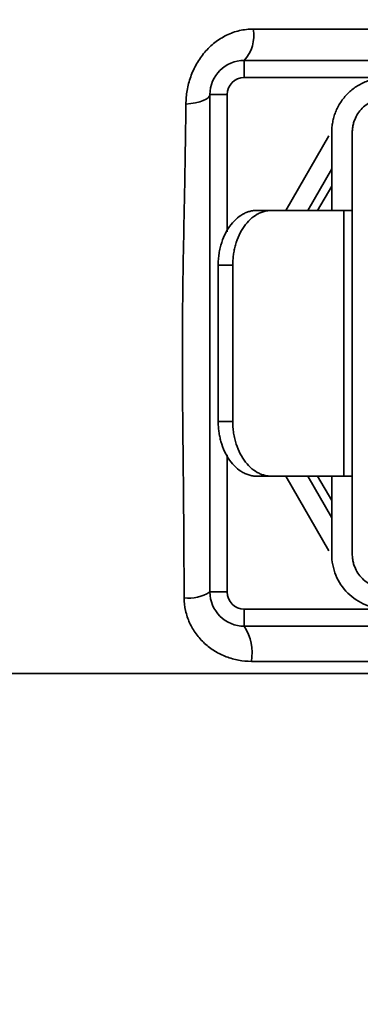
# Model space of a CAD drawing. Header units: millimetres. Extents: x 0 to 134, y 6 to 183.
# Tile 5 of 13: x 122.71 to 124.03, y 74.69 to 78.51. Entities that reach past the tile are written whole.
import ezdxf

# ---------------------------------------------------------------- set-up
doc = ezdxf.new("R2010")
doc.units = ezdxf.units.MM
doc.layers.add('SLD-0', color=179, linetype='Continuous')
doc.layers.add('标注层', color=7, linetype='Continuous')
doc.styles.add('SLDTEXTSTYLE1', font='GOTHIC.TTF', dxfattribs={"width": 0.79431})
doc.styles.add('SLDTEXTSTYLE2', font='GOTHIC.TTF', dxfattribs={"width": 0.913})
doc.dimstyles.new('SLDDIMSTYLE0', dxfattribs={"dimtxt": 2.5, "dimasz": 3.5, "dimexe": 0, "dimexo": 0.0625, "dimtad": 2, "dimlfac": 15, "dimrnd": 1e-09, "dimzin": 12, "dimdsep": 46, "dimtxsty": 'SLDTEXTSTYLE1', "dimblk1": 'NONE', "dimblk2": 'NONE', "dimsah": 1, "dimcen": 0.09, "dimadec": 0, "dimazin": 3, "dimtfac": 1, "dimtofl": 0, "dimtmove": 0, "dimatfit": 3, "dimldrblk": 'NONE', "dimfxl": 0, "dimfrac": 2, "dimtolj": 1, "dimtzin": 12, "dimarcsym": 0})

# ---------------------------------------------------------------- blocks, each defined once
blk = doc.blocks.new('_D_1')
at = {"layer": '标注层'}
for p, q in [((112.8029, 88.6482), (112.8029, 68.8888)), ((124.9129, 76.5715), (124.9129, 68.8888)), ((112.8029, 69.3888), (124.9129, 69.3888))]:
    blk.add_line(p, q, dxfattribs=at)
for points in [[(112.8029, 69.3888), (114.8029, 69.1388), (114.8029, 69.6388)], [(124.9129, 69.3888), (122.9129, 69.6388), (122.9129, 69.1388)]]:
    blk.add_solid(points, dxfattribs=at)
at = {"layer": '标注层', "insert": (114.5506, 72.6115), "char_height": 2.5, "attachment_point": 1, "style": 'SLDTEXTSTYLE2'}
blk.add_mtext('181.65', dxfattribs=at)
blk = doc.blocks.new('_NONE')

msp = doc.modelspace()

# ---------------------------------------------------------------- linework, layer by layer
at = {"layer": 'SLD-0', "color": 179, "linetype": 'Continuous', "lineweight": 35}
for p, q in [((123.61449, 78.4765), (126.21134, 78.4765)), ((123.57959, 78.28816), (123.57959, 78.35483)), ((123.57959, 78.35483), (124.49936, 78.35483)), ((123.42042, 78.19856), (123.43151, 78.20377)), ((123.43151, 78.20377), (123.43963, 78.20943)), ((123.43963, 78.20943), (123.44459, 78.21539)), ((123.44459, 78.21539), (123.44625, 78.22149)), ((123.51292, 78.22149), (123.44625, 78.22149)), ((123.44625, 76.28816), (123.44625, 78.22149)), ((123.35294, 78.18452), (123.37248, 78.18681)), ((123.37248, 78.18681), (123.39053, 78.18997)), ((123.39053, 78.18997), (123.40665, 78.19392)), ((123.40665, 78.19392), (123.42042, 78.19856)), ((123.74164, 77.77149), (123.90907, 78.06149)), ((123.91959, 78.07483), (123.91959, 77.77149)), ((123.99957, 77.77149), (123.99959, 78.07483)), ((123.82632, 77.77149), (123.91959, 77.93304)), ((123.68584, 77.77149), (123.62927, 77.77149)), ((123.96639, 77.77149), (123.68584, 77.77149)), ((123.96639, 77.77149), (123.96639, 76.73816)), ((123.99959, 77.77149), (123.99959, 76.73816)), ((123.47842, 77.55816), (123.53499, 77.55816)), ((123.47842, 76.95149), (123.47842, 77.55816)), ((123.53499, 77.55816), (123.53499, 76.95149)), ((123.47842, 76.95149), (123.53499, 76.95149)), ((123.62927, 76.73816), (123.68584, 76.73816)), ((123.68584, 76.73816), (123.96639, 76.73816)), ((123.90907, 76.44816), (123.74164, 76.73816)), ((123.91959, 76.57661), (123.82632, 76.73816)), ((123.91959, 76.73816), (123.91959, 76.43483)), ((123.99959, 76.43483), (123.99957, 76.73816)), ((123.51292, 76.28816), (123.44625, 76.28816)), ((123.57959, 76.15483), (123.57959, 76.22149)), ((124.50167, 76.15483), (123.57959, 76.15483)), ((126.21848, 76.0183), (123.60736, 76.0183)), ((124.91292, 75.97149), (118.64625, 75.97149))]:
    msp.add_line(p, q, dxfattribs=at)
at = {"layer": 'SLD-0', "color": 8, "linetype": 'Continuous', "lineweight": 35}
for p, q in [((124.13292, 78.28816), (123.57959, 78.28816)), ((123.51292, 78.22149), (123.51292, 77.68852)), ((123.86481, 77.77149), (123.91959, 77.86638)), ((123.51292, 76.82114), (123.51292, 76.28816)), ((123.91959, 76.64328), (123.86481, 76.73816)), ((123.57959, 76.22149), (124.13292, 76.22149))]:
    msp.add_line(p, q, dxfattribs=at)
at = {"layer": 'SLD-0', "color": 179, "linetype": 'Continuous', "lineweight": 35}
for centre, radius, start, end in [((123.47529, 78.45059), 0.14159, 317.44014, 10.54139), ((123.57959, 78.22149), 0.13333, 89.99999, 179.99996), ((123.57959, 78.22149), 0.06667, 90, 180), ((123.36541, 76.41345), 0.14911, 262.48477, 302.83227), ((123.57959, 76.28816), 0.13333, 180, 270.00001), ((123.57959, 76.28816), 0.06667, 180, 270), ((123.42162, 76.0516), 0.1887, 349.83447, 33.162)]:
    msp.add_arc(centre, radius, start, end, dxfattribs=at)
for points, knots in [([(123.35294, 78.18452), (123.35312, 78.2023), (123.35471, 78.22014), (123.36088, 78.2559), (123.36548, 78.27371), (123.37761, 78.30815), (123.38523, 78.32504), (123.40352, 78.35722), (123.41399, 78.37223), (123.43765, 78.40001), (123.45105, 78.41292), (123.47963, 78.43523), (123.49484, 78.44474), (123.52721, 78.46039), (123.54438, 78.46646), (123.57894, 78.47445), (123.59654, 78.4765), (123.61449, 78.4765)], [0, 0, 0, 0, 0.125, 0.125, 0.25, 0.25, 0.375, 0.375, 0.5, 0.5, 0.625, 0.625, 0.75, 0.75, 0.875, 0.875, 1, 1, 1, 1]), ([(124.13292, 78.28816), (124.12906, 78.2881), (124.12137, 78.28798), (124.1099, 78.28703), (124.09855, 78.28551), (124.08731, 78.28336), (124.0762, 78.28061), (124.0652, 78.27724), (124.04436, 78.26962), (124.01492, 78.25446), (123.98106, 78.2267), (123.95329, 78.19283), (123.93681, 78.16083), (123.92772, 78.13442), (123.92304, 78.11489), (123.92012, 78.09498), (123.91977, 78.08157), (123.91959, 78.07483)], [0, 0, 0, 0, 0.0345769, 0.0688992, 0.103066, 0.1371778, 0.1713356, 0.2056399, 0.2401901, 0.370056, 0.5000287, 0.6298947, 0.7598673, 0.8201108, 0.8798543, 0.9396378, 1, 1, 1, 1]), ([(123.99959, 78.07483), (123.99964, 78.07764), (123.99974, 78.08324), (124.00055, 78.09159), (124.00184, 78.09984), (124.00367, 78.10798), (124.00601, 78.11603), (124.01099, 78.12981), (124.02065, 78.14857), (124.03799, 78.16974), (124.05917, 78.18709), (124.0804, 78.19805), (124.09965, 78.20431), (124.11615, 78.20756), (124.12731, 78.20796), (124.13292, 78.20816)], [0, 0, 0, 0, 0.0403222, 0.0803171, 0.1201425, 0.159958, 0.1999236, 0.2401972, 0.3700419, 0.5000573, 0.629902, 0.7599174, 0.8400454, 0.9196463, 1, 1, 1, 1]), ([(123.34591, 76.26562), (123.34564, 76.36289), (123.34517, 76.45751), (123.34381, 76.6404), (123.34295, 76.72597), (123.34168, 76.84725), (123.34127, 76.88651), (123.34052, 76.9631), (123.34019, 77.00048), (123.33938, 77.10967), (123.33912, 77.17882), (123.33945, 77.38385), (123.34129, 77.51733), (123.34498, 77.70865), (123.34578, 77.74809), (123.34739, 77.82893), (123.3482, 77.87043), (123.34976, 77.95588), (123.3505, 77.99984), (123.35184, 78.0904), (123.35244, 78.13711), (123.35294, 78.18452)], [0, 0, 0, 0, 0.125, 0.125, 0.25, 0.25, 0.3125, 0.3125, 0.375, 0.375, 0.5, 0.5, 0.75, 0.75, 0.8125, 0.8125, 0.875, 0.875, 0.9375, 0.9375, 1, 1, 1, 1]), ([(123.47842, 77.55816), (123.47846, 77.56202), (123.47854, 77.56971), (123.47922, 77.58118), (123.48029, 77.59253), (123.48181, 77.60377), (123.48376, 77.61488), (123.48614, 77.62588), (123.49152, 77.64671), (123.50225, 77.67615), (123.52187, 77.71002), (123.54583, 77.73779), (123.56846, 77.75427), (123.58713, 77.76336), (123.60094, 77.76804), (123.61502, 77.77096), (123.6245, 77.77131), (123.62927, 77.77149)], [0, 0, 0, 0, 0.0345769, 0.0688992, 0.103066, 0.1371778, 0.1713356, 0.2056399, 0.2401901, 0.370056, 0.5000287, 0.6298947, 0.7598673, 0.8201108, 0.8798543, 0.9396378, 1, 1, 1, 1]), ([(123.68584, 77.77149), (123.68311, 77.77143), (123.67767, 77.77132), (123.66956, 77.77036), (123.66153, 77.76884), (123.65359, 77.7667), (123.64573, 77.76394), (123.63795, 77.76057), (123.62322, 77.75296), (123.6024, 77.73779), (123.57846, 77.71004), (123.55882, 77.67616), (123.54717, 77.64416), (123.54074, 77.61776), (123.53743, 77.59822), (123.53537, 77.57831), (123.53511, 77.5649), (123.53499, 77.55816)], [0, 0, 0, 0, 0.0345769, 0.0688992, 0.103066, 0.1371778, 0.1713356, 0.2056399, 0.2401901, 0.370056, 0.5000287, 0.6298947, 0.7598673, 0.8201108, 0.8798543, 0.9396378, 1, 1, 1, 1]), ([(123.99959, 77.77149), (123.99955, 77.77149), (123.99658, 77.77149), (123.98523, 77.77149), (123.97685, 77.77149), (123.96639, 77.77149)], [0, 0, 0, 0, 0.5, 0.5, 1, 1, 1, 1]), ([(123.62927, 76.73816), (123.62654, 76.73822), (123.6211, 76.73834), (123.61299, 76.73929), (123.60496, 76.74081), (123.59702, 76.74296), (123.58916, 76.74571), (123.58138, 76.74908), (123.56665, 76.7567), (123.54583, 76.77187), (123.52189, 76.79962), (123.50225, 76.83349), (123.4906, 76.86549), (123.48417, 76.8919), (123.48086, 76.91144), (123.4788, 76.93134), (123.47854, 76.94476), (123.47842, 76.95149)], [0, 0, 0, 0, 0.0345769, 0.0688992, 0.103066, 0.1371778, 0.1713356, 0.2056399, 0.2401901, 0.370056, 0.5000287, 0.6298947, 0.7598673, 0.8201108, 0.8798543, 0.9396378, 1, 1, 1, 1]), ([(123.53499, 76.95149), (123.53503, 76.94763), (123.53511, 76.93994), (123.53579, 76.92847), (123.53686, 76.91712), (123.53838, 76.90589), (123.54033, 76.89477), (123.54271, 76.88377), (123.54809, 76.86294), (123.55882, 76.8335), (123.57844, 76.79964), (123.6024, 76.77187), (123.62502, 76.75539), (123.6437, 76.7463), (123.65751, 76.74162), (123.67159, 76.7387), (123.68107, 76.73834), (123.68584, 76.73816)], [0, 0, 0, 0, 0.0345769, 0.0688992, 0.103066, 0.1371778, 0.1713356, 0.2056399, 0.2401901, 0.370056, 0.5000287, 0.6298947, 0.7598673, 0.8201108, 0.8798543, 0.9396378, 1, 1, 1, 1]), ([(123.99957, 76.73816), (123.9995, 76.73816), (123.99937, 76.73816), (123.99829, 76.73816), (123.99657, 76.73816), (123.99414, 76.73816), (123.99036, 76.73816), (123.98467, 76.73816), (123.97649, 76.73816), (123.96977, 76.73816), (123.96639, 76.73816)], [0, 0, 0, 0, 0.0997497, 0.1988391, 0.2978905, 0.3975267, 0.4983596, 0.6660996, 0.8323442, 1, 1, 1, 1]), ([(124.13292, 76.22149), (124.10499, 76.22149), (124.07708, 76.22705), (124.02548, 76.24842), (124.00182, 76.26423), (123.96232, 76.30372), (123.94651, 76.32739), (123.92514, 76.37899), (123.91959, 76.4069), (123.91959, 76.43483)], [0, 0, 0, 0, 0.25, 0.25, 0.5, 0.5, 0.75, 0.75, 1, 1, 1, 1]), ([(124.13292, 76.30149), (124.13011, 76.30154), (124.1245, 76.30165), (124.11616, 76.30246), (124.10791, 76.30375), (124.09976, 76.30558), (124.09172, 76.30792), (124.07793, 76.31289), (124.05918, 76.32256), (124.03801, 76.3399), (124.02066, 76.36107), (124.0097, 76.38231), (124.00344, 76.40156), (124.00018, 76.41806), (123.99978, 76.42922), (123.99959, 76.43483)], [0, 0, 0, 0, 0.04032222, 0.08031714, 0.12014249, 0.15995801, 0.19992356, 0.24019724, 0.37004189, 0.50005725, 0.62990199, 0.75991743, 0.84004545, 0.91964627, 1, 1, 1, 1]), ([(123.34591, 76.26562), (123.34595, 76.24871), (123.34785, 76.23193), (123.35517, 76.19912), (123.36049, 76.18339), (123.37427, 76.15324), (123.38284, 76.13866), (123.40246, 76.11184), (123.4135, 76.09954), (123.43792, 76.07709), (123.45138, 76.06693), (123.47954, 76.04959), (123.49435, 76.04227), (123.52543, 76.03034), (123.54156, 76.02583), (123.57407, 76.01983), (123.59058, 76.0183), (123.60736, 76.0183)], [0, 0, 0, 0, 0.125, 0.125, 0.25, 0.25, 0.375, 0.375, 0.5, 0.5, 0.625, 0.625, 0.75, 0.75, 0.875, 0.875, 1, 1, 1, 1])]:
    msp.add_open_spline(points, degree=3, knots=knots, dxfattribs=at)

# ---------------------------------------------------------------- dimensions: what is measured, and where the dimension line sits
at = {"layer": '标注层'}
dim = msp.add_linear_dim(base=(112.80292, 69.38879), p1=(124.91292, 77.07149), p2=(112.80292, 89.14816), dimstyle='SLDDIMSTYLE0', dxfattribs=at)
dim.commit()
dim.dimension.update_dxf_attribs({"geometry": '_D_1', "text_midpoint": (118.85792, 69.38879), "dimtype": 160})

doc.saveas('drawing.dxf')
